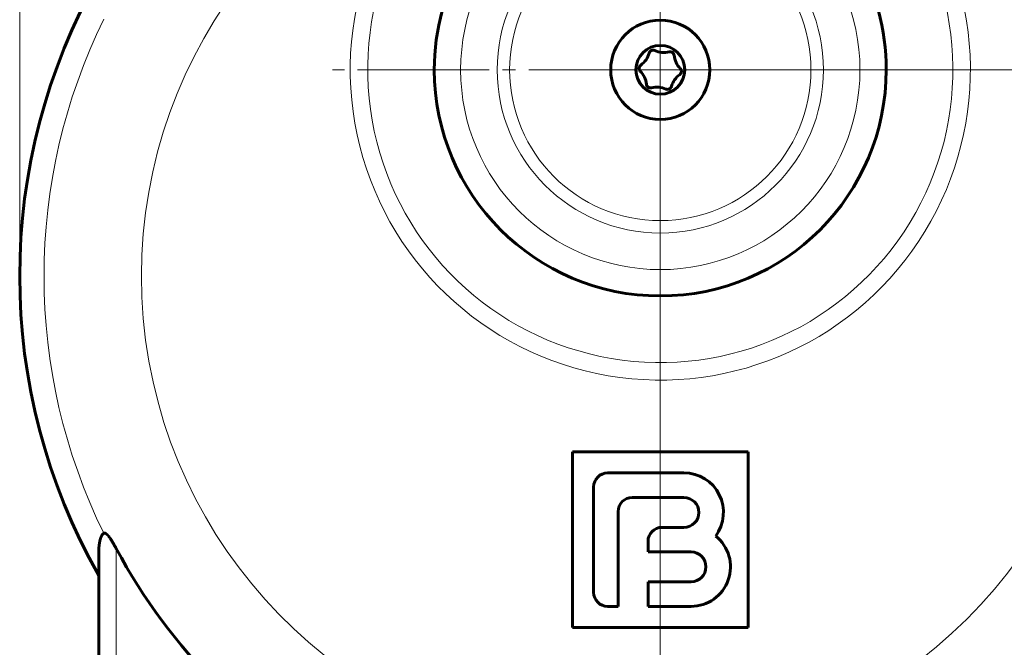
# Model space of a CAD drawing. Header units: millimetres. Extents: x -479 to -8, y -339 to 150.
# Tile 2 of 17: x -459 to -346, y -256 to -184. Entities that reach past the tile are written whole.
import ezdxf

# ---------------------------------------------------------------- set-up
doc = ezdxf.new("R2010")
doc.units = ezdxf.units.MM
for name, pattern in [('K5LT_AXLED', [19.5, 15, -1.5, 1.5, -1.5]), ('K5LT_BASIC', [0]), ('K5LT_THIN', [0])]:
    doc.linetypes.add(name, pattern=pattern)
doc.styles.add('KDIMTEXTSTYLE', font='GOST_AU.SHX', dxfattribs={"width": 0.96, "oblique": 15, "height": 5})
doc.styles.add('KTEXTSTYLE', font='GOST_AU.SHX', dxfattribs={"width": 0.96, "height": 5})
doc.dimstyles.new('KDIMSTYLE (1.00)', dxfattribs={"dimtxt": 5, "dimasz": 1, "dimexe": 2, "dimexo": 0, "dimgap": 1, "dimtad": 1, "dimtxsty": 'KDIMTEXTSTYLE', "dimsah": 1, "dimcen": 0, "dimdle": 1, "dimadec": 0, "dimazin": 0, "dimtfac": 0.667, "dimtmove": 0, "dimatfit": 3, "dimfxl": 1, "dimtvp": 1, "dimtolj": 1, "dimtzin": 0, "dimarcsym": 0})

# ---------------------------------------------------------------- blocks, each defined once
blk = doc.blocks.new('D5')
for points in [[(-423.55, -336.66), (-418.55, -336), (-419.05, -336.66), (-418.55, -337.32)], [(-390.55, -337.32), (-385.55, -336.66), (-390.55, -336), (-390.05, -336.66)]]:
    blk.add_hatch(color=7).paths.add_polyline_path(points)
at = {"color": 7, "linetype": 'K5LT_THIN', "lineweight": 18}
for p, q in [((-385.55, -190.08), (-385.55, -338.66)), ((-423.55, -313.08), (-423.55, -338.66)), ((-423.55, -336.66), (-418.55, -336)), ((-418.55, -336), (-419.05, -336.66)), ((-390.05, -336.66), (-390.55, -336)), ((-390.55, -336), (-385.55, -336.66)), ((-418.55, -337.32), (-423.55, -336.66)), ((-385.55, -336.66), (-423.55, -336.66)), ((-419.05, -336.66), (-418.55, -337.32)), ((-385.55, -336.66), (-390.55, -337.32)), ((-390.55, -337.32), (-390.05, -336.66))]:
    blk.add_line(p, q, dxfattribs=at)
blk.add_wipeout([(-408.44, -335.66), (-408.44, -328.53), (-400.98, -328.53), (-400.98, -335.66)])
at = {"color": 7, "insert": (-408.44, -329.13), "char_height": 5, "attachment_point": 1, "style": 'KTEXTSTYLE'}
blk.add_mtext('\\H3.5;\\W0.965;\\Q15;\\Q15;\\H5.00;38', dxfattribs=at)
blk = doc.blocks.new('KDIMARROW_01')
blk.add_hatch(color=0).paths.add_polyline_path([(-5, -0.66), (0, 0), (-5, 0.66), (-4.5, 0)])
at = {"color": 0, "linetype": 'K5LT_THIN', "lineweight": 18}
for p, q in [((-4.5, 0), (-5, 0.66)), ((-5, 0.66), (0, 0)), ((0, 0), (-5, -0.66)), ((-5, -0.66), (-4.5, 0)), ((0, 0), (-1, 0))]:
    blk.add_line(p, q, dxfattribs=at)
blk = doc.blocks.new('U1')
at = {"color": 30, "linetype": 'K5LT_AXLED', "lineweight": 18, "true_color": 0xff8000}
for q in [(-385.55, -153.39), (-422.89, -190.07), (-385.56, -227.41), (-348.22, -190.08)]:
    blk.add_line((-385.55, -190.08), q, dxfattribs=at)
blk = doc.blocks.new('D6')
for points in [[(-458.55, -121.29), (-453.55, -120.64), (-454.05, -121.29), (-453.55, -121.95)], [(-390.55, -121.95), (-385.55, -121.29), (-390.55, -120.64), (-390.05, -121.29)]]:
    blk.add_hatch(color=7).paths.add_polyline_path(points)
at = {"color": 7, "linetype": 'K5LT_THIN', "lineweight": 18}
for p, q in [((-458.55, -213.58), (-458.55, -119.29)), ((-385.55, -190.08), (-385.55, -119.29)), ((-458.55, -121.29), (-453.55, -120.64)), ((-453.55, -120.64), (-454.05, -121.29)), ((-390.05, -121.29), (-390.55, -120.64)), ((-390.55, -120.64), (-385.55, -121.29)), ((-453.55, -121.95), (-458.55, -121.29)), ((-458.55, -121.29), (-385.55, -121.29)), ((-454.05, -121.29), (-453.55, -121.95)), ((-385.55, -121.29), (-390.55, -121.95)), ((-390.55, -121.95), (-390.05, -121.29))]:
    blk.add_line(p, q, dxfattribs=at)
blk.add_wipeout([(-425.94, -120.29), (-425.94, -113.16), (-418.48, -113.16), (-418.48, -120.29)])
at = {"color": 7, "insert": (-425.94, -113.76), "char_height": 5, "attachment_point": 1, "style": 'KTEXTSTYLE'}
blk.add_mtext('\\H3.5;\\W0.965;\\Q15;\\Q15;\\H5.00;73', dxfattribs=at)
blk = doc.blocks.new('D7')
for points in [[(-381.05, -121.29), (-380.55, -120.64), (-385.55, -121.29), (-380.55, -121.95)], [(-317.55, -121.29), (-322.55, -120.64), (-322.05, -121.29), (-322.55, -121.95)]]:
    blk.add_hatch(color=7).paths.add_polyline_path(points)
at = {"color": 7, "linetype": 'K5LT_THIN', "lineweight": 18}
for p, q in [((-385.55, -190.08), (-385.55, -119.29)), ((-317.55, -178.77), (-317.55, -119.29)), ((-385.55, -121.29), (-380.55, -120.64)), ((-380.55, -120.64), (-381.05, -121.29)), ((-322.05, -121.29), (-322.55, -120.64)), ((-322.55, -120.64), (-317.55, -121.29)), ((-380.55, -121.95), (-385.55, -121.29)), ((-317.55, -121.29), (-385.55, -121.29)), ((-381.05, -121.29), (-380.55, -121.95)), ((-317.55, -121.29), (-322.55, -121.95)), ((-322.55, -121.95), (-322.05, -121.29))]:
    blk.add_line(p, q, dxfattribs=at)
blk.add_wipeout([(-355.64, -120.29), (-355.64, -113.16), (-347.8, -113.16), (-347.8, -120.29)])
at = {"color": 7, "insert": (-355.64, -113.76), "char_height": 5, "attachment_point": 1, "style": 'KTEXTSTYLE'}
blk.add_mtext('\\H3.5;\\W0.965;\\Q15;\\Q15;\\H5.00;68', dxfattribs=at)
blk = doc.blocks.new('D10')
for points in [[(-272.82, -195.08), (-273.48, -190.08), (-274.14, -195.08), (-273.48, -194.58)], [(-273.48, -231.08), (-272.82, -226.08), (-273.48, -226.58), (-274.14, -226.08)]]:
    blk.add_hatch(color=7).paths.add_polyline_path(points)
at = {"color": 7, "linetype": 'K5LT_THIN', "lineweight": 18}
for p, q in [((-385.55, -190.08), (-271.48, -190.08)), ((-274.14, -195.08), (-273.48, -190.08)), ((-273.48, -190.08), (-272.82, -195.08)), ((-273.48, -190.08), (-273.48, -231.08)), ((-273.48, -194.58), (-274.14, -195.08)), ((-272.82, -195.08), (-273.48, -194.58)), ((-273.48, -231.08), (-274.14, -226.08)), ((-274.14, -226.08), (-273.48, -226.58)), ((-273.48, -226.58), (-272.82, -226.08)), ((-272.82, -226.08), (-273.48, -231.08)), ((-295.35, -231.08), (-271.48, -231.08))]:
    blk.add_line(p, q, dxfattribs=at)
blk.add_wipeout([(-274.48, -214.13), (-281.61, -214.13), (-281.61, -207.3), (-274.48, -207.3)])
at = {"color": 7, "insert": (-281.01, -214.13), "char_height": 5, "attachment_point": 1, "rotation": 90, "style": 'KTEXTSTYLE'}
blk.add_mtext('\\H3.5;\\W0.965;\\Q15;\\Q15;\\H5.00;41', dxfattribs=at)

msp = doc.modelspace()

# ---------------------------------------------------------------- linework, layer by layer
at = {"color": 150, "linetype": 'K5LT_BASIC', "lineweight": 60, "true_color": 0x0080ff}
for p, q in [((-395.554, -233.576), (-395.554, -253.576)), ((-375.554, -233.576), (-395.554, -233.576)), ((-375.554, -253.576), (-375.554, -233.576)), ((-391.554, -235.976), (-382.854, -235.976)), ((-393.154, -249.576), (-393.154, -237.576)), ((-382.854, -238.776), (-388.754, -238.776)), ((-390.354, -240.376), (-390.354, -251.176)), ((-385.354, -242.176), (-382.854, -242.176)), ((-386.954, -244.976), (-386.954, -243.776)), ((-449.554, -245.268), (-449.554, -267.576)), ((-382.054, -244.976), (-386.954, -244.976)), ((-386.954, -248.376), (-382.054, -248.376)), ((-386.954, -251.176), (-386.954, -248.376)), ((-390.354, -251.176), (-391.554, -251.176)), ((-382.054, -251.176), (-386.954, -251.176)), ((-395.554, -253.576), (-375.554, -253.576))]:
    msp.add_line(p, q, dxfattribs=at)
at = {"color": 7, "linetype": 'K5LT_THIN', "lineweight": 18}
msp.add_line((-447.554, -267.576), (-447.554, -244.593), dxfattribs=at)
for radius in [22.75, 18.586, 17.172]:
    msp.add_circle((-385.554, -190.076), radius, dxfattribs=at)
at = {"color": 150, "linetype": 'K5LT_BASIC', "lineweight": 60, "true_color": 0x0080ff}
for radius in [5.65, 2.778]:
    msp.add_circle((-385.554, -190.076), radius, dxfattribs=at)
at = {"color": 7, "linetype": 'K5LT_THIN', "lineweight": 18}
for centre, radius, start, end in [((-389.554, -213.576), 55.13, 106.49981, 342.0902), ((-385.554, -190.076), 35.333, 123.80409, 36.87613), ((-385.554, -190.076), 33.34, 123.80409, 36.87613), ((-389.554, -213.576), 55.13, 342.0902, 54.18041), ((-389.554, -213.576), 66.228, 153.76448, 206.23552)]:
    msp.add_arc(centre, radius, start, end, dxfattribs=at)
at = {"color": 150, "linetype": 'K5LT_BASIC', "lineweight": 60, "true_color": 0x0080ff}
for centre, radius, start, end in [((-385.554, -190.076), 25.75, 359.989, 179.989), ((-389.554, -213.576), 69, 150.40815, 209.59185), ((-389.228, -187.491), 2.506, 305.51534, 344.22357), ((-386.379, -188.296), 0.454, 65.51534, 164.22357), ((-385.152, -185.601), 2.506, 245.51534, 284.22357), ((-384.425, -188.471), 0.454, 5.51534, 104.22357), ((-381.478, -188.186), 2.506, 185.51534, 224.22357), ((-387.509, -189.9), 0.454, 125.51534, 224.22357), ((-385.554, -190.076), 25.75, 179.989, 359.989), ((-389.63, -191.965), 2.506, 5.51534, 44.22357), ((-381.88, -192.661), 2.506, 125.51534, 164.22357), ((-383.6, -190.251), 0.454, 305.51534, 44.22357), ((-386.683, -191.681), 0.454, 185.51534, 284.22357), ((-385.956, -194.55), 2.506, 65.51534, 104.22357), ((-384.729, -191.856), 0.454, 245.51534, 344.22357), ((-391.554, -237.576), 1.6, 90, 180), ((-382.854, -240.476), 4.5, 323.35703, 90), ((-388.754, -240.376), 1.6, 90, 180), ((-382.854, -240.476), 1.7, 270, 90), ((-385.354, -243.776), 1.6, 90, 180), ((-382.054, -246.676), 4.5, 270, 51.34773), ((-389.554, -213.576), 65.773, 208.13698, 241.86302), ((-382.054, -246.676), 1.7, 270, 90), ((-389.554, -213.576), 65.773, 298.13698, 328.11776), ((-391.554, -249.576), 1.6, 180, 270)]:
    msp.add_arc(centre, radius, start, end, dxfattribs=at)
for points, knots in [([(-449.554, -245.268), (-449.554, -245.228), (-449.554, -245.168), (-449.553, -245.082), (-449.552, -245.028), (-449.551, -244.98), (-449.55, -244.939), (-449.548, -244.89), (-449.546, -244.837), (-449.543, -244.771), (-449.54, -244.707), (-449.535, -244.625), (-449.531, -244.554), (-449.525, -244.48), (-449.52, -244.421), (-449.514, -244.36), (-449.508, -244.297), (-449.501, -244.232), (-449.493, -244.168), (-449.485, -244.103), (-449.476, -244.038), (-449.466, -243.975), (-449.455, -243.912), (-449.444, -243.85), (-449.432, -243.789), (-449.42, -243.729), (-449.407, -243.672), (-449.393, -243.616), (-449.379, -243.562), (-449.365, -243.511), (-449.35, -243.462), (-449.335, -243.416), (-449.321, -243.373), (-449.305, -243.329), (-449.287, -243.285), (-449.268, -243.241), (-449.25, -243.201), (-449.232, -243.165), (-449.216, -243.134), (-449.201, -243.108), (-449.188, -243.086), (-449.176, -243.067), (-449.163, -243.048), (-449.148, -243.026), (-449.131, -243.003), (-449.113, -242.98), (-449.096, -242.961), (-449.082, -242.946), (-449.071, -242.935), (-449.061, -242.926), (-449.05, -242.916), (-449.037, -242.905), (-449.021, -242.891), (-449.003, -242.879), (-448.989, -242.869), (-448.977, -242.862), (-448.968, -242.857), (-448.962, -242.854), (-448.96, -242.853)], [0, 0, 0, 0, 0.0437612, 0.063875, 0.0909229, 0.1013604, 0.1147103, 0.1331852, 0.153161, 0.1710566, 0.2025707, 0.2201502, 0.257196, 0.2771444, 0.2983841, 0.3200683, 0.3426477, 0.3656684, 0.3892638, 0.4129413, 0.4366584, 0.4603239, 0.4839876, 0.5076663, 0.5311486, 0.5544178, 0.5773873, 0.6002782, 0.6225393, 0.6442603, 0.6649931, 0.6852962, 0.7043494, 0.7225919, 0.7451007, 0.7663887, 0.786433, 0.8037647, 0.8200032, 0.8351608, 0.8455333, 0.8558095, 0.8664969, 0.8776757, 0.8925454, 0.9067364, 0.9202753, 0.9288231, 0.9362294, 0.9423145, 0.9482205, 0.9564578, 0.9669881, 0.9776213, 0.9858262, 0.9911807, 0.9959057, 1, 1, 1, 1]), ([(-448.96, -242.853), (-448.958, -242.852), (-448.956, -242.851), (-448.952, -242.849), (-448.947, -242.846), (-448.939, -242.843), (-448.928, -242.839), (-448.914, -242.836), (-448.899, -242.833), (-448.886, -242.832), (-448.877, -242.832), (-448.871, -242.832), (-448.864, -242.832), (-448.852, -242.833), (-448.837, -242.835), (-448.814, -242.84), (-448.79, -242.849), (-448.766, -242.859), (-448.746, -242.87), (-448.727, -242.88), (-448.707, -242.893), (-448.683, -242.91), (-448.657, -242.93), (-448.635, -242.949), (-448.617, -242.964), (-448.604, -242.976), (-448.592, -242.988), (-448.582, -242.998), (-448.571, -243.008), (-448.561, -243.019), (-448.551, -243.029), (-448.541, -243.04), (-448.53, -243.051), (-448.519, -243.063), (-448.508, -243.076), (-448.496, -243.09), (-448.483, -243.105), (-448.469, -243.12), (-448.455, -243.137), (-448.441, -243.155), (-448.425, -243.174), (-448.409, -243.195), (-448.391, -243.218), (-448.369, -243.247), (-448.343, -243.281), (-448.312, -243.324), (-448.282, -243.366), (-448.253, -243.408), (-448.225, -243.449), (-448.196, -243.493), (-448.166, -243.539), (-448.135, -243.587), (-448.099, -243.644), (-448.059, -243.707), (-448.015, -243.779), (-447.975, -243.846), (-447.938, -243.908), (-447.905, -243.964), (-447.872, -244.02), (-447.836, -244.082), (-447.797, -244.151), (-447.754, -244.227), (-447.715, -244.297), (-447.68, -244.361), (-447.649, -244.418), (-447.617, -244.476), (-447.586, -244.534), (-447.565, -244.574), (-447.554, -244.593)], [0, 0, 0, 0, 0.0028366, 0.0060007, 0.0094907, 0.0152071, 0.0238611, 0.0353591, 0.0477062, 0.0578812, 0.0637504, 0.0659392, 0.0721959, 0.0787228, 0.0900167, 0.1057791, 0.126023, 0.1431632, 0.1571921, 0.1693733, 0.1827564, 0.2027182, 0.2219157, 0.2404439, 0.2518256, 0.2620216, 0.2708015, 0.2793348, 0.2875629, 0.2957032, 0.3038568, 0.3121112, 0.3207889, 0.3297619, 0.3393998, 0.3493985, 0.3601286, 0.3712746, 0.3829148, 0.3946336, 0.4070671, 0.4201055, 0.4342653, 0.448929, 0.4710365, 0.494494, 0.5192944, 0.5391932, 0.5598004, 0.5814325, 0.6033818, 0.6258867, 0.6486284, 0.6790767, 0.7091557, 0.7388815, 0.7606413, 0.7822523, 0.8033969, 0.8242326, 0.8513762, 0.8782074, 0.9047066, 0.924112, 0.9434005, 0.9624784, 0.9813757, 1, 1, 1, 1])]:
    msp.add_open_spline(points, degree=3, knots=knots, dxfattribs=at)

# ---------------------------------------------------------------- next in the draw order: dimensions: what is measured, and where the dimension line sits
at = {"color": 7}
dim = msp.add_linear_dim(base=(-385.554, -336.662), p1=(-423.554, -313.076), p2=(-385.554, -190.076), dimstyle='KDIMSTYLE (1.00)', override={"dimexo": 0, "dimpost": '\\H5.0;\\W0.965;\\Q15;<>', "dimblk1": 'KDIMARROW_01', "dimblk2": 'KDIMARROW_01', "dimse1": 0, "dimse2": 0, "dimclrt": 7, "dimtol": 1, "dimtp": 0, "dimtm": 0, "dimtdec": 5, "dimtolj": 1}, dxfattribs=at)
dim.commit()
dim.dimension.update_dxf_attribs({"geometry": 'D5', "text_midpoint": (-404.554, -336.662), "dimtype": 160})

# ---------------------------------------------------------------- next in the draw order: block references
msp.add_blockref('U1', (0, 0))

# ---------------------------------------------------------------- next in the draw order: dimensions: what is measured, and where the dimension line sits
dim = msp.add_linear_dim(base=(-458.554, -121.295), p1=(-385.554, -190.076), p2=(-458.554, -213.576), dimstyle='KDIMSTYLE (1.00)', override={"dimexo": 0, "dimpost": '\\H5.0;\\W0.965;\\Q15;<>', "dimblk1": 'KDIMARROW_01', "dimblk2": 'KDIMARROW_01', "dimse1": 0, "dimse2": 0, "dimclrt": 7, "dimtol": 1, "dimtp": 0, "dimtm": 0, "dimtdec": 5, "dimtolj": 1}, dxfattribs=at)
dim.commit()
dim.dimension.update_dxf_attribs({"geometry": 'D6', "text_midpoint": (-422.054, -121.295), "dimtype": 160})

# ---------------------------------------------------------------- next in the draw order: dimensions: what is measured, and where the dimension line sits
dim = msp.add_linear_dim(base=(-317.554, -121.295), p1=(-385.554, -190.076), p2=(-317.554, -178.774), dimstyle='KDIMSTYLE (1.00)', override={"dimexo": 0, "dimpost": '\\H5.0;\\W0.965;\\Q15;<>', "dimblk1": 'KDIMARROW_01', "dimblk2": 'KDIMARROW_01', "dimse1": 0, "dimse2": 0, "dimclrt": 7, "dimtol": 1, "dimtp": 0, "dimtm": 0, "dimtdec": 5, "dimtolj": 1}, dxfattribs=at)
dim.commit()
dim.dimension.update_dxf_attribs({"geometry": 'D7', "text_midpoint": (-351.554, -121.295), "dimtype": 160})

# ---------------------------------------------------------------- next in the draw order: dimensions: what is measured, and where the dimension line sits
dim = msp.add_linear_dim(base=(-273.479, -190.076), p1=(-295.354, -231.076), p2=(-385.554, -190.076), angle=90, dimstyle='KDIMSTYLE (1.00)', override={"dimexo": 0, "dimpost": '\\H5.0;\\W0.965;\\Q15;<>', "dimblk1": 'KDIMARROW_01', "dimblk2": 'KDIMARROW_01', "dimse1": 0, "dimse2": 0, "dimclrt": 7, "dimtol": 1, "dimtp": 0, "dimtm": 0, "dimtdec": 5, "dimtolj": 1}, dxfattribs=at)
dim.commit()
dim.dimension.update_dxf_attribs({"geometry": 'D10', "text_midpoint": (-273.479, -210.576), "dimtype": 160})

doc.saveas('drawing.dxf')
